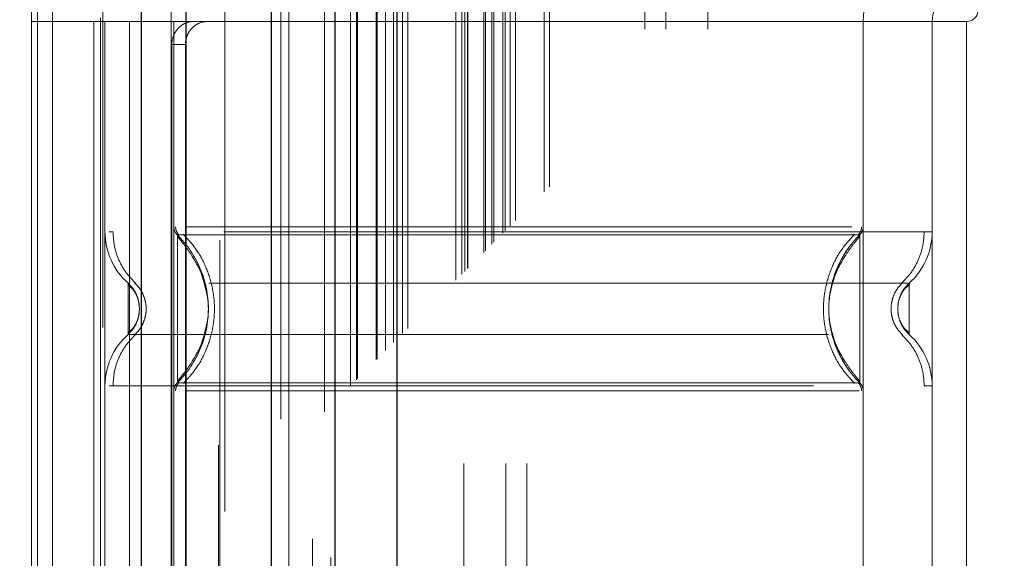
# Model space of a CAD drawing. Header units: inches. Extents: x 0.2 to 10.8, y 0.2 to 8.2.
# Tile 63 of 123: x 2.8511 to 2.9917, y 4.1047 to 4.1815. Entities that reach past the tile are written whole.
import ezdxf

# ---------------------------------------------------------------- set-up
doc = ezdxf.new("R2010")
doc.units = ezdxf.units.IN
doc.header["$MEASUREMENT"] = 0
doc.linetypes.add('HIDDEN', pattern=[0.07500000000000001, 0.05, -0.025])
doc.layers.add('DIMENSIONS', color=140, linetype='Continuous')
doc.styles.add('SLDTEXTSTYLE0', font='TXT', dxfattribs={"width": 0.7})
doc.dimstyles.new('SLDDIMSTYLE0', dxfattribs={"dimtxt": 0.0849609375, "dimasz": 0.13, "dimexe": 0, "dimexo": 0.0625, "dimgap": 0.021240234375, "dimtad": 0, "dimtih": 1, "dimtoh": 1, "dimlfac": 12, "dimrnd": 1e-09, "dimzin": 12, "dimdsep": 46, "dimtxsty": 'SLDTEXTSTYLE0', "dimsah": 1, "dimcen": 0.09, "dimadec": 0, "dimazin": 3, "dimtfac": 1, "dimtofl": 0, "dimtmove": 0, "dimatfit": 3, "dimfxl": 0, "dimfrac": 2, "dimtolj": 1, "dimtzin": 12, "dimarcsym": 0})

# ---------------------------------------------------------------- blocks, each defined once
blk = doc.blocks.new('_D')
at = {"layer": 'DIMENSIONS'}
for p, q in [((3.084471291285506, 5.110801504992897), (2.397717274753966, 5.110801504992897)), ((2.522717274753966, 5.110801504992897), (2.522717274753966, 4.323254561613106)), ((2.361143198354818, 4.169203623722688), (2.332613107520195, 4.169203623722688)), ((2.332613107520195, 4.169203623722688), (2.332613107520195, 4.034172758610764)), ((2.684291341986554, 4.169203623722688), (2.712821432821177, 4.169203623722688)), ((2.712821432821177, 4.169203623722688), (2.712821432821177, 4.034172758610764)), ((2.332613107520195, 4.034172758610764), (2.361143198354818, 4.034172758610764)), ((2.712821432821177, 4.034172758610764), (2.684291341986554, 4.034172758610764)), ((2.522717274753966, 3.120523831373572), (2.522717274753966, 4.015152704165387)), ((3.084471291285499, 3.120523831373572), (2.397717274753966, 3.120523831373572))]:
    blk.add_line(p, q, dxfattribs=at)
for points in [[(2.522717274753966, 5.110801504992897), (2.502717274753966, 4.980801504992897), (2.542717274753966, 4.980801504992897)], [(2.522717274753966, 3.120523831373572), (2.542717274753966, 3.250523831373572), (2.502717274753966, 3.250523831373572)]]:
    blk.add_solid(points, dxfattribs=at)
at = {"layer": 'DIMENSIONS', "char_height": 0.08333333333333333, "attachment_point": 1, "style": 'SLDTEXTSTYLE0'}
for s, insert in [('23.88', (2.361143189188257, 4.295645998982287)), ('606.6', (2.361143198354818, 4.141595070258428))]:
    blk.add_mtext(s, dxfattribs=dict(at, insert=insert))

msp = doc.modelspace()

# ---------------------------------------------------------------- linework, layer by layer
at = {"color": 7, "linetype": 'HIDDEN', "lineweight": 18}
for p, q in [((2.855755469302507, 2.897754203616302), (2.855755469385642, 5.638935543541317)), ((2.852755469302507, 2.897754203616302), (2.852755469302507, 5.342901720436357)), ((2.853634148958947, 2.897754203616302), (2.853634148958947, 5.342403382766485)), ((2.855755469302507, 2.897754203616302), (2.85575546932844, 5.341405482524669)), ((2.8727101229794, 2.897754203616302), (2.872710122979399, 5.333429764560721)), ((2.874831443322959, 2.897754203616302), (2.874831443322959, 5.333170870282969)), ((2.879453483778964, 5.320848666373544), (2.879453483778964, 2.910473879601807)), ((2.880377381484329, 2.911388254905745), (2.880377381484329, 5.319937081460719)), ((2.892880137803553, 5.307466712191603), (2.892880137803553, 2.923858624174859)), ((2.888380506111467, 2.924550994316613), (2.888380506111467, 5.306774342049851)), ((2.889513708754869, 2.92465789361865), (2.889513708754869, 5.306667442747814)), ((2.894582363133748, 2.925593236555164), (2.894582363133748, 5.305732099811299)), ((2.895487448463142, 5.30482645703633), (2.895487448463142, 2.926496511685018)), ((2.898332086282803, 2.929342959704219), (2.898332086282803, 5.301982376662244)), ((2.89914605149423, 2.930156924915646), (2.89914605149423, 5.301168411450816)), ((2.899295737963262, 2.930306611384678), (2.899295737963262, 5.301018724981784)), ((2.899702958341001, 5.30062068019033), (2.899702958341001, 2.930716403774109)), ((2.901964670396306, 5.298382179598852), (2.901964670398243, 2.932943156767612)), ((2.901995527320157, 2.933004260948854), (2.901995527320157, 5.298322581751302)), ((2.902129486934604, 2.93314036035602), (2.902129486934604, 5.298184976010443)), ((2.903323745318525, 2.934337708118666), (2.903323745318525, 5.296986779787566)), ((2.904448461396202, 2.935459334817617), (2.904448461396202, 5.295866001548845)), ((2.9049190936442, 5.295437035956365), (2.904919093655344, 2.935888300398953)), ((2.905750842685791, 2.936761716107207), (2.905750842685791, 5.294563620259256)), ((2.906481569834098, 2.937492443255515), (2.906481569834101, 5.293832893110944)), ((2.913365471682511, 2.944376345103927), (2.913365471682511, 5.286948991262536)), ((2.914198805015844, 2.94520967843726), (2.914198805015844, 5.286115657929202)), ((2.914615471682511, 5.285698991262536), (2.914615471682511, 2.945626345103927)), ((2.914615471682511, 2.945626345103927), (2.914615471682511, 5.285698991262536)), ((2.915032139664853, 2.946043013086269), (2.915032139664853, 5.285282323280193)), ((2.915079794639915, 2.946073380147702), (2.915079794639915, 5.285239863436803)), ((2.917323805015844, 2.948334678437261), (2.917323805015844, 5.282990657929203)), ((2.917323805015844, 2.948334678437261), (2.917323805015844, 5.282990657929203)), ((2.917564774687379, 2.948575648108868), (2.917564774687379, 5.282749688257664)), ((2.918493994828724, 2.949504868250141), (2.918493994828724, 5.281820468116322)), ((2.918782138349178, 2.949793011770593), (2.918782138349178, 5.281532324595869)), ((2.920404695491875, 2.951396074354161), (2.920404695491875, 5.279927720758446)), ((2.921111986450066, 2.952122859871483), (2.921111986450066, 5.27920247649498)), ((2.921885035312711, 2.952895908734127), (2.921885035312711, 5.278429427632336)), ((2.925975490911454, 2.956986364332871), (2.925975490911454, 5.274338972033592)), ((2.926703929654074, 2.957717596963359), (2.926703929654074, 5.273628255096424)), ((2.94033880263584, 2.980170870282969), (2.94033880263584, 5.251087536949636)), ((2.94033880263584, 2.980170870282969), (2.94033880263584, 5.251087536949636)), ((2.94333880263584, 2.980170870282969), (2.94333880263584, 5.251087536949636)), ((2.94933880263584, 2.980170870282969), (2.94933880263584, 5.251087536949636)), ((2.914471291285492, 3.018204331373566), (2.914471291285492, 5.213120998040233)), ((2.920471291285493, 3.018204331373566), (2.920471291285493, 5.213120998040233)), ((2.923471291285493, 3.018204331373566), (2.923471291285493, 5.213120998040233)), ((2.923471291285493, 3.018204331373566), (2.923471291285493, 5.213120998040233)), ((2.862926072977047, 4.237608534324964), (2.862926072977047, 3.991545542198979)), ((2.879330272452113, 3.991545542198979), (2.879330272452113, 4.237608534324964)), ((2.889500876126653, 4.181296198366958), (2.852755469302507, 4.181296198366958)), ((2.861663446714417, 4.181296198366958), (2.861663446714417, 4.050062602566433)), ((2.862597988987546, 4.18178832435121), (2.862597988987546, 4.181296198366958)), ((2.862597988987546, 4.181296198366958), (2.862597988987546, 4.050062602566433)), ((2.863254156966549, 4.181296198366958), (2.863254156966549, 4.050062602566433)), ((2.863254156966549, 4.181296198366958), (2.863254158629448, 4.151289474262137)), ((2.866733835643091, 4.181296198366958), (2.866733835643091, 4.050062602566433)), ((2.873096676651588, 4.181296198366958), (2.873096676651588, 4.050062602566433)), ((2.873096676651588, 4.181296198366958), (2.873096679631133, 4.152000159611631)), ((2.879658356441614, 4.050062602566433), (2.879658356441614, 4.181296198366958)), ((2.971521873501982, 4.181296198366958), (2.889500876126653, 4.181296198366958)), ((2.889500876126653, 4.050062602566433), (2.889500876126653, 4.181296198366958)), ((2.971521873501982, 4.181296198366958), (2.971521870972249, 4.152000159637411)), ((2.986285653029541, 4.181296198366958), (2.971521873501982, 4.181296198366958)), ((2.971521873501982, 4.181296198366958), (2.971521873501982, 4.050062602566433)), ((2.981364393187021, 4.181296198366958), (2.981364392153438, 4.151289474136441)), ((2.981364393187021, 4.181296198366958), (2.981364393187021, 4.050062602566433)), ((2.986285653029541, 4.181296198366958), (2.986285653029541, 4.050062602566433)), ((2.986285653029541, 4.181296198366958), (2.986285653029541, 4.050062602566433)), ((2.872803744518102, 4.178015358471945), (2.87280374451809, 4.053343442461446)), ((2.874737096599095, 4.178015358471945), (2.872803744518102, 4.178015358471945)), ((2.874737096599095, 4.178015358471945), (2.874737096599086, 4.053343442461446)), ((2.874430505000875, 4.149579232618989), (2.873587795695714, 4.150829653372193)), ((2.874059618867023, 4.150830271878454), (2.873588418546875, 4.150830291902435)), ((2.970558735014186, 4.150829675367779), (2.970137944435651, 4.150829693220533)), ((2.971030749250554, 4.150829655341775), (2.970558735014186, 4.150829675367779)), ((2.971030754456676, 4.150407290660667), (2.971030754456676, 4.150829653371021)), ((2.868173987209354, 4.140285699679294), (2.868085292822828, 4.141102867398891)), ((2.868175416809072, 4.140285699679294), (2.868087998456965, 4.141089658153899)), ((2.976530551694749, 4.141089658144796), (2.976443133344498, 4.140285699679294)), ((2.868085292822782, 4.139468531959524), (2.86817398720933, 4.140285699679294)), ((2.8680879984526, 4.139481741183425), (2.868175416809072, 4.140285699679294)), ((2.976443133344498, 4.140285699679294), (2.976530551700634, 4.139481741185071)), ((2.8735877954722, 4.12974174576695), (2.874430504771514, 4.130992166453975)), ((2.873588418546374, 4.129741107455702), (2.874059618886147, 4.129741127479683)), ((2.970137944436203, 4.129741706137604), (2.97055873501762, 4.129741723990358)), ((2.97055873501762, 4.129741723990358), (2.971030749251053, 4.129741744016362)), ((2.971030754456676, 4.129741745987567), (2.971030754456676, 4.130164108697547))]:
    msp.add_line(p, q, dxfattribs=at)
at = {"color": 7, "linetype": 'Continuous', "lineweight": 25}
for p, q in [((2.86846748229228, 2.897754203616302), (2.868467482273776, 5.333429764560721)), ((2.874831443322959, 2.897754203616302), (2.874831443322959, 5.333170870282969)), ((2.886971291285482, 5.307466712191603), (2.886971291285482, 2.923858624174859)), ((2.896055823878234, 5.298382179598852), (2.896055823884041, 2.932943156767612)), ((2.904919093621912, 5.295437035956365), (2.904919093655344, 2.935888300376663))]:
    msp.add_line(p, q, dxfattribs=at)
at = {"color": 7, "linetype": 'HIDDEN', "lineweight": 18, "flags": 128}
msp.add_lwpolyline([(2.914411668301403, 5.285887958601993), (2.914412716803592, 4.090630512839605), (2.914411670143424, 2.945444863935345)], dxfattribs=at)
at = {"color": 7, "linetype": 'HIDDEN', "lineweight": 18}
for centre, radius, start, end in [((2.986285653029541, 4.181296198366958), 0.01476377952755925, 90, 180), ((2.986285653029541, 4.181296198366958), 0.004921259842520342, 90, 180), ((2.986285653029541, 4.182936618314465), 0.001640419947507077, 270.0000000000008, 0), ((2.874737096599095, 4.152000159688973), 0.001640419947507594, 180.0000000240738, 225.5237275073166), ((2.969881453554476, 4.152000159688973), 0.001640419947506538, 314.476272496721, 359.9999999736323), ((2.873096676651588, 4.151289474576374), 0.009842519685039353, 180.0000000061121, 228.2366022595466), ((2.971521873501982, 4.151289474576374), 0.009842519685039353, 311.7633977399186, 0), ((2.873096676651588, 4.129281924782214), 0.009842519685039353, 131.7633977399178, 180), ((2.971521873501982, 4.129281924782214), 0.009842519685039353, 0, 48.23660226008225), ((2.874737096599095, 4.128571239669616), 0.001640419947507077, 134.4762724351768, 180), ((2.969881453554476, 4.128571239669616), 0.001640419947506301, 2.748536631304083e-08, 45.52372749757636)]:
    msp.add_arc(centre, radius, start, end, dxfattribs=at)
for points, knots in [([(2.92008205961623, 2.951101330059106), (2.920079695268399, 2.956053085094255), (2.920074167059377, 2.967631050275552), (2.92007717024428, 2.985946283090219), (2.920078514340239, 3.005835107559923), (2.920077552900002, 3.034534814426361), (2.920077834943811, 3.071954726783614), (2.920077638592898, 3.158064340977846), (2.920077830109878, 3.327333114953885), (2.920077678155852, 3.657209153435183), (2.920077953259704, 4.160525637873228), (2.92007705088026, 4.679570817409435), (2.920078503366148, 5.029711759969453), (2.920077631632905, 5.15833076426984), (2.920077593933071, 5.17971500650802), (2.920078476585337, 5.201200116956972), (2.920077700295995, 5.222827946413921), (2.920074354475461, 5.243734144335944), (2.920080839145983, 5.262422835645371), (2.920089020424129, 5.27427885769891), (2.920101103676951, 5.279766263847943), (2.92010208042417, 5.280209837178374)], [0, 0, 0, 0, 0.006378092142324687, 0.01491296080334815, 0.02359086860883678, 0.03199582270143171, 0.05187951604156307, 0.0717894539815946, 0.1429090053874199, 0.269905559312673, 0.4966851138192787, 0.7912040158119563, 0.9384598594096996, 0.9476829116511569, 0.9568712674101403, 0.9660037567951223, 0.9753567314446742, 0.9847289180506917, 0.9929319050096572, 0.9994286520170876, 1, 1, 1, 1]), ([(2.875891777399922, 4.181296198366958), (2.875526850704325, 4.181296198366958), (2.875147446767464, 4.181220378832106), (2.874412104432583, 4.180905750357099), (2.87406019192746, 4.180666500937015), (2.873466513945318, 4.180061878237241), (2.873221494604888, 4.179692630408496), (2.872891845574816, 4.178892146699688), (2.872803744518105, 4.178455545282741), (2.872803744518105, 4.178015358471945)], [0, 0, 0, 0, 0.25, 0.25, 0.5, 0.5, 0.75, 0.75, 1, 1, 1, 1]), ([(2.874737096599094, 4.178015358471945), (2.874737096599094, 4.178450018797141), (2.874821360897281, 4.178876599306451), (2.875145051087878, 4.179672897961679), (2.87538431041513, 4.180037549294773), (2.875973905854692, 4.180642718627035), (2.876328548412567, 4.18088640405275), (2.877084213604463, 4.181211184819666), (2.877491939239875, 4.181296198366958), (2.877896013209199, 4.181296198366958)], [0, 0, 0, 0, 0.25, 0.25, 0.5, 0.5, 0.75, 0.75, 1, 1, 1, 1]), ([(2.873334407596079, 4.152007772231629), (2.873339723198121, 4.151898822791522), (2.873350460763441, 4.151678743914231), (2.873453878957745, 4.15136225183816), (2.873606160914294, 4.151066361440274), (2.873754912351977, 4.150904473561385), (2.873828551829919, 4.150824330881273)], [0, 0, 0, 0, 0.2475219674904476, 0.4999966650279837, 0.7524730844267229, 1, 1, 1, 1]), ([(2.969897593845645, 4.152000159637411), (2.969273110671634, 4.152000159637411), (2.967824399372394, 4.152000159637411), (2.963454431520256, 4.152000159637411), (2.957342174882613, 4.152000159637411), (2.949823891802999, 4.152000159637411), (2.941264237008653, 4.152000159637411), (2.931971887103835, 4.152000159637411), (2.922309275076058, 4.152000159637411), (2.912646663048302, 4.152000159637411), (2.903354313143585, 4.152000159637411), (2.894794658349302, 4.152000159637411), (2.88727637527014, 4.152000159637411), (2.881164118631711, 4.152000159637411), (2.876794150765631, 4.152000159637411), (2.875345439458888, 4.152000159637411), (2.874720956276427, 4.152000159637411)], [0, 0, 0, 0, 0.05605922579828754, 0.1300493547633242, 0.2040394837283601, 0.2780296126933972, 0.3520197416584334, 0.4260098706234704, 0.4999999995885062, 0.573990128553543, 0.6479802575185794, 0.7219703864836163, 0.7959605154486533, 0.8699506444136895, 0.9439407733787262, 1, 1, 1, 1]), ([(2.970789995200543, 4.150824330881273), (2.970863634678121, 4.150904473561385), (2.971012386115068, 4.151066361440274), (2.97116466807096, 4.151362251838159), (2.971268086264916, 4.151678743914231), (2.971278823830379, 4.151898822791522), (2.971284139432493, 4.152007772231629)], [0, 0, 0, 0, 0.2475269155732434, 0.5000033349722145, 0.7524780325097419, 1, 1, 1, 1]), ([(2.864396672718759, 4.151289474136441), (2.864394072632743, 4.151289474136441), (2.863837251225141, 4.151289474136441), (2.863832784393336, 4.151289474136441), (2.863828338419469, 4.151289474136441)], [0, 0, 0, 0, 0.004669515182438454, 1, 1, 1, 1]), ([(2.864394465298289, 4.151289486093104), (2.864435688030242, 4.150602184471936), (2.864519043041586, 4.14921241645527), (2.865187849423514, 4.147217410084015), (2.866210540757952, 4.145385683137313), (2.867176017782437, 4.144402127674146), (2.867653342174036, 4.14391586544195)], [0, 0, 0, 0, 0.2473384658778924, 0.5001342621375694, 0.7528702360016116, 1, 1, 1, 1]), ([(2.980221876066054, 4.151289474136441), (2.979254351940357, 4.151289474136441), (2.977317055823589, 4.151289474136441), (2.971701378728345, 4.151289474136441), (2.964343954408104, 4.151289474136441), (2.955328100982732, 4.151289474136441), (2.945054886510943, 4.151289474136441), (2.933904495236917, 4.151289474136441), (2.922309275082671, 4.151289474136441), (2.91071405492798, 4.151289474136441), (2.899563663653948, 4.151289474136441), (2.88929044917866, 4.151289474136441), (2.880274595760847, 4.151289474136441), (2.872917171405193, 4.151289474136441), (2.867301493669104, 4.151289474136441), (2.865364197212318, 4.151289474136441), (2.864396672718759, 4.151289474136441)], [0, 0, 0, 0, 0.07128660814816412, 0.1427388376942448, 0.2141910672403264, 0.2856432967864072, 0.357095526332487, 0.4285477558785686, 0.4999999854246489, 0.57145221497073, 0.6429044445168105, 0.7143566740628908, 0.7858089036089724, 0.857261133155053, 0.9287133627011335, 1, 1, 1, 1]), ([(2.873587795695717, 4.150829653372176), (2.873587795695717, 4.150857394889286), (2.873587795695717, 4.149107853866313), (2.873587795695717, 4.144425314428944), (2.873587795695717, 4.140285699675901), (2.873587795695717, 4.136146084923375), (2.873587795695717, 4.131463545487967), (2.873587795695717, 4.129714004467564), (2.873587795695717, 4.129741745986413)], [6.283185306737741, 6.283185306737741, 6.283185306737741, 6.283185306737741, 7.068583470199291, 7.46128255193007, 7.85398163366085, 8.24668071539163, 8.6393797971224, 9.42477796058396, 9.42477796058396, 9.42477796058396, 9.42477796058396]), ([(2.877941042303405, 4.141761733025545), (2.877711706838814, 4.142967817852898), (2.877325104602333, 4.14500097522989), (2.875947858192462, 4.147440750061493), (2.874735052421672, 4.14926016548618), (2.873987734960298, 4.150149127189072), (2.873587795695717, 4.15062486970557)], [0, 0, 0, 0, 0.3903267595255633, 0.6579932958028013, 0.8169694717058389, 1, 1, 1, 1]), ([(2.874550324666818, 4.150830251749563), (2.874541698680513, 4.150830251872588), (2.874071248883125, 4.150830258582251), (2.874065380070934, 4.150830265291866), (2.874059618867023, 4.150830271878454)], [0, 0, 0, 0, 0.01833561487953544, 1, 1, 1, 1]), ([(2.874442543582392, 4.150927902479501), (2.875104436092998, 4.150200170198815), (2.876427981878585, 4.148744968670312), (2.877802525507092, 4.146095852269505), (2.878679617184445, 4.143254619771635), (2.878981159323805, 4.140285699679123), (2.87867961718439, 4.137316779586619), (2.877802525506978, 4.134475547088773), (2.876427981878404, 4.131826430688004), (2.87510443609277, 4.130371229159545), (2.87444254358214, 4.129643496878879)], [0, 0, 0, 0, 0.1250857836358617, 0.25012635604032, 0.3751554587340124, 0.5000000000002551, 0.6248445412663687, 0.7498736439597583, 0.8749142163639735, 1, 1, 1, 1]), ([(2.970137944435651, 4.150829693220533), (2.970123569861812, 4.150829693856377), (2.969809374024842, 4.150829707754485), (2.967480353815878, 4.150829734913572), (2.963114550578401, 4.150829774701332), (2.956973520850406, 4.150829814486), (2.949550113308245, 4.150829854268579), (2.941074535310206, 4.150829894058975), (2.93187465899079, 4.150829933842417), (2.922309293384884, 4.150829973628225), (2.912744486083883, 4.150830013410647), (2.903543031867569, 4.150830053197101), (2.895072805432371, 4.150830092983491), (2.88762915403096, 4.150830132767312), (2.881561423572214, 4.15083017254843), (2.876936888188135, 4.150830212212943), (2.875343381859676, 4.150830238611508), (2.874550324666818, 4.150830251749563)], [0, 0, 0, 0, 0.00341515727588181, 0.07464765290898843, 0.1458789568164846, 0.2171136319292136, 0.2883477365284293, 0.3595735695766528, 0.4308040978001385, 0.5020360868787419, 0.5732696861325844, 0.6444982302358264, 0.7157263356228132, 0.7869599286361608, 0.8581963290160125, 0.9294270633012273, 1, 1, 1, 1]), ([(2.970281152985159, 4.129643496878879), (2.969617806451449, 4.130371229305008), (2.968291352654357, 4.131826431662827), (2.96691379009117, 4.134475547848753), (2.966034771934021, 4.137316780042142), (2.965732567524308, 4.140285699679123), (2.966034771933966, 4.143254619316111), (2.966913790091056, 4.146095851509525), (2.968291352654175, 4.148744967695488), (2.969617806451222, 4.150200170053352), (2.970281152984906, 4.150927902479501)], [0, 0, 0, 0, 0.1250856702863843, 0.2501262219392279, 0.3751553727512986, 0.4999999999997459, 0.6248446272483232, 0.7498737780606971, 0.8749143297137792, 0.9999999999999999, 0.9999999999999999, 0.9999999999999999, 0.9999999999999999]), ([(2.971030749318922, 4.129741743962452), (2.968215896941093, 4.132473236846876), (2.96499642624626, 4.14028570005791), (2.968215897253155, 4.148098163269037), (2.971030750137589, 4.150829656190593)], [0.02713175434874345, 0.02713175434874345, 0.02713175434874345, 0.02713175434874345, 0.499999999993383, 0.9728682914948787, 0.9728682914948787, 0.9728682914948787, 0.9728682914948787]), ([(2.971030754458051, 4.150624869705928), (2.970630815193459, 4.150149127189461), (2.96988349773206, 4.149260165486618), (2.968670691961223, 4.147440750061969), (2.967293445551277, 4.145000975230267), (2.966906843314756, 4.142967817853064), (2.966677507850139, 4.141761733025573)], [0, 0, 0, 0, 0.183030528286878, 0.3420067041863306, 0.6096732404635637, 1, 1, 1, 1]), ([(2.971030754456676, 4.130164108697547), (2.971030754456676, 4.130256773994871), (2.971030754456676, 4.130545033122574), (2.971030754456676, 4.13268975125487), (2.971030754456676, 4.136132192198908), (2.971030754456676, 4.140285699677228), (2.971030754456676, 4.144439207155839), (2.971030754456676, 4.147881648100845), (2.971030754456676, 4.150026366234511), (2.971030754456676, 4.150314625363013), (2.971030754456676, 4.150407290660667)], [0, 0, 0, 0, 0.0681917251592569, 0.2121278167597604, 0.356063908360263, 0.4999999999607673, 0.6439360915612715, 0.7878721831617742, 0.9318082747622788, 1, 1, 1, 1]), ([(2.976965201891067, 4.14391586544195), (2.977442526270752, 4.144402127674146), (2.978408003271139, 4.145385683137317), (2.979430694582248, 4.147217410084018), (2.980099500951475, 4.14921241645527), (2.980182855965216, 4.150602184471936), (2.980224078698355, 4.151289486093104)], [0, 0, 0, 0, 0.2471297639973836, 0.499865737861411, 0.7526615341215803, 1, 1, 1, 1]), ([(2.981364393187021, 4.151289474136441), (2.981356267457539, 4.151289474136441), (2.98134812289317, 4.151289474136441), (2.980224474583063, 4.151289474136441), (2.980221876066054, 4.151289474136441)], [0, 0, 0, 0, 0.9976874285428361, 1, 1, 1, 1]), ([(2.876965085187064, 4.135152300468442), (2.877489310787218, 4.136863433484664), (2.878537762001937, 4.140285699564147), (2.877489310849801, 4.143707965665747), (2.876965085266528, 4.145419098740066)], [0, 0, 0, 0, 0.4999999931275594, 1, 1, 1, 1]), ([(2.978078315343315, 4.143947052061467), (2.978087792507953, 4.143947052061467), (2.974809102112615, 4.143947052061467), (2.96213215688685, 4.143947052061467), (2.944469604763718, 4.143947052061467), (2.922309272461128, 4.143947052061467), (2.900148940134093, 4.143947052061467), (2.882486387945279, 4.143947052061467), (2.869809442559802, 4.143947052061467), (2.866530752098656, 4.143947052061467), (2.866540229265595, 4.143947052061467)], [4.712414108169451, 4.712414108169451, 4.712414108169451, 4.712414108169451, 5.15721612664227, 5.4883921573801, 5.8858033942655, 6.2832146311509, 6.68062586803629, 7.07803710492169, 7.40921313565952, 7.854015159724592, 7.854015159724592, 7.854015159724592, 7.854015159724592]), ([(2.867631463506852, 4.142480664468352), (2.867507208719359, 4.142721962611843), (2.867225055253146, 4.143269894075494), (2.86678606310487, 4.143704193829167), (2.866540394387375, 4.143947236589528)], [0, 0, 0, 0, 0.4403801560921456, 1, 1, 1, 1]), ([(2.866541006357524, 4.143947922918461), (2.866541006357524, 4.143947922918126), (2.866541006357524, 4.143852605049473), (2.866541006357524, 4.143485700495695), (2.866541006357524, 4.143214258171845), (2.866541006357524, 4.142536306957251), (2.866541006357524, 4.14213006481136), (2.866541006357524, 4.141244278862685), (2.866541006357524, 4.140765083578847), (2.866541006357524, 4.139806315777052), (2.866541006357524, 4.139327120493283), (2.866541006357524, 4.138441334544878), (2.866541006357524, 4.138035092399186), (2.866541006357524, 4.13735714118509), (2.866541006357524, 4.137085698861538), (2.866541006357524, 4.136718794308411), (2.866541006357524, 4.136623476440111), (2.866541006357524, 4.136623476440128)], [0, 0, 0, 0, 0.125, 0.125, 0.25, 0.25, 0.375, 0.375, 0.5, 0.5, 0.625, 0.625, 0.75, 0.75, 0.875, 0.875, 1, 1, 1, 1]), ([(2.867853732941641, 4.141949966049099), (2.867819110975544, 4.142063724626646), (2.867684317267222, 4.14250662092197), (2.867257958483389, 4.143208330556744), (2.866779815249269, 4.14370157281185), (2.866541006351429, 4.143947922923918)], [0, 0, 0, 0, 0.1474872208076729, 0.5742120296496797, 1, 1, 1, 1]), ([(2.868147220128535, 4.140800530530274), (2.868098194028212, 4.141098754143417), (2.867999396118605, 4.141699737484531), (2.867648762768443, 4.142505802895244), (2.86717341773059, 4.143199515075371), (2.866753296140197, 4.143506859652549), (2.866541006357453, 4.14366216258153)], [0, 0, 0, 0, 0.2435770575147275, 0.4908590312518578, 0.7427282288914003, 1, 1, 1, 1]), ([(2.867489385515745, 4.14397995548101), (2.867731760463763, 4.14373408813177), (2.868217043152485, 4.14324181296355), (2.868726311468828, 4.142323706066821), (2.869054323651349, 4.141330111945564), (2.869168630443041, 4.140285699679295), (2.869054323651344, 4.139241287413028), (2.868726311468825, 4.13824769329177), (2.868217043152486, 4.137329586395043), (2.867731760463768, 4.136837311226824), (2.867489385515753, 4.136591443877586)], [0, 0, 0, 0, 0.124832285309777, 0.2499389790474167, 0.3751056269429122, 0.5000000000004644, 0.6248943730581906, 0.7500610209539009, 0.8751677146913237, 1, 1, 1, 1]), ([(2.977129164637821, 4.136591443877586), (2.976886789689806, 4.136837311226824), (2.976401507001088, 4.137329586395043), (2.97589223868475, 4.13824769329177), (2.97556422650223, 4.139241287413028), (2.975449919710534, 4.140285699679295), (2.975564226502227, 4.141330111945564), (2.975892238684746, 4.142323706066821), (2.976401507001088, 4.14324181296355), (2.976886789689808, 4.14373408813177), (2.977129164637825, 4.14397995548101)], [0, 0, 0, 0, 0.1248322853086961, 0.2499389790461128, 0.3751056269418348, 0.4999999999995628, 0.6248943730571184, 0.7500610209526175, 0.8751677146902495, 1, 1, 1, 1]), ([(2.978077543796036, 4.143662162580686), (2.977865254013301, 4.143506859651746), (2.977445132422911, 4.14319951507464), (2.976969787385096, 4.142505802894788), (2.976619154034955, 4.14169973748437), (2.976520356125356, 4.14109875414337), (2.976471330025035, 4.140800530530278)], [0, 0, 0, 0, 0.2572717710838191, 0.5091409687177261, 0.7564229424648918, 1, 1, 1, 1]), ([(2.978077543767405, 4.1439479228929), (2.977838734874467, 4.14370157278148), (2.977360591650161, 4.143208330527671), (2.976934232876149, 4.14250662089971), (2.976799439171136, 4.142063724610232), (2.976764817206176, 4.14194996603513)], [0, 0, 0, 0, 0.4257879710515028, 0.8525127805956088, 1, 1, 1, 1]), ([(2.978077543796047, 4.136623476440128), (2.978077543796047, 4.13662347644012), (2.978077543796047, 4.136718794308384), (2.978077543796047, 4.137085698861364), (2.978077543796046, 4.137357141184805), (2.978077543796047, 4.138035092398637), (2.978077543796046, 4.138441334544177), (2.978077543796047, 4.139327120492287), (2.978077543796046, 4.139806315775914), (2.978077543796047, 4.140765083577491), (2.978077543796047, 4.141244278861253), (2.978077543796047, 4.142130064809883), (2.978077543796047, 4.142536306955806), (2.978077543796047, 4.143214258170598), (2.978077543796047, 4.143485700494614), (2.978077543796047, 4.143852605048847), (2.978077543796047, 4.143947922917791), (2.978077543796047, 4.143947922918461)], [0, 0, 0, 0, 0.125, 0.125, 0.25, 0.25, 0.375, 0.375, 0.5, 0.5, 0.625, 0.625, 0.75, 0.75, 0.875, 0.875, 1, 1, 1, 1]), ([(2.866541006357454, 4.136909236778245), (2.866753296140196, 4.137064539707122), (2.867173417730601, 4.137371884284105), (2.867648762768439, 4.138065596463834), (2.867999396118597, 4.138871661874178), (2.868098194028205, 4.13947264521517), (2.868147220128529, 4.139770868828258)], [0, 0, 0, 0, 0.2572717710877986, 0.509140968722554, 0.7564229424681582, 1, 1, 1, 1]), ([(2.976471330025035, 4.139770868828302), (2.976520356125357, 4.139472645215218), (2.976619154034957, 4.138871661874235), (2.976969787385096, 4.138065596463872), (2.97744513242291, 4.13737188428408), (2.977865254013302, 4.137064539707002), (2.978077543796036, 4.136909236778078)], [0, 0, 0, 0, 0.2435770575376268, 0.4908590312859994, 0.7427282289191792, 1, 1, 1, 1]), ([(2.866540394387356, 4.136624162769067), (2.866786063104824, 4.136867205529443), (2.867225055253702, 4.137301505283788), (2.867507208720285, 4.137849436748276), (2.867631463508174, 4.138090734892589)], [0, 0, 0, 0, 0.5596198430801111, 1, 1, 1, 1]), ([(2.866541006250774, 4.13662347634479), (2.866779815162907, 4.136869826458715), (2.867257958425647, 4.137363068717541), (2.867684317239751, 4.138064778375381), (2.867819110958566, 4.138507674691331), (2.867853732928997, 4.13862143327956)], [0, 0, 0, 0, 0.4257879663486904, 0.8525127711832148, 1, 1, 1, 1]), ([(2.873587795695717, 4.129946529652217), (2.873987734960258, 4.130422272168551), (2.874735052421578, 4.131311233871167), (2.875947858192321, 4.13313064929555), (2.877325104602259, 4.135570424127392), (2.877711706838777, 4.137603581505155), (2.877941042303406, 4.138809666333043)], [0, 0, 0, 0, 0.1830305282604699, 0.3420067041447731, 0.6096732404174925, 1, 1, 1, 1]), ([(2.966677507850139, 4.138809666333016), (2.966906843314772, 4.137603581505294), (2.967293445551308, 4.135570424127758), (2.968670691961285, 4.133130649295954), (2.9698834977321, 4.131311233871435), (2.970630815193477, 4.130422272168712), (2.971030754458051, 4.129946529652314)], [0, 0, 0, 0, 0.3903267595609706, 0.6579932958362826, 0.8169694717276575, 1, 1, 1, 1]), ([(2.976764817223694, 4.13862143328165), (2.976799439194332, 4.138507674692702), (2.976934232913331, 4.138064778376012), (2.977360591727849, 4.137363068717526), (2.977838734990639, 4.13686982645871), (2.978077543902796, 4.13662347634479)], [0, 0, 0, 0, 0.1474872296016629, 0.5742120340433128, 1, 1, 1, 1]), ([(2.867653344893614, 4.136655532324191), (2.867176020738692, 4.136169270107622), (2.866210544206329, 4.135185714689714), (2.8651878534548, 4.133353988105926), (2.864519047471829, 4.131358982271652), (2.86443569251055, 4.129969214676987), (2.864394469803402, 4.129281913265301)], [0, 0, 0, 0, 0.2471297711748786, 0.4998657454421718, 0.7526615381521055, 1, 1, 1, 1]), ([(2.866540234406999, 4.136624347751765), (2.866530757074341, 4.136624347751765), (2.869809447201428, 4.136624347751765), (2.882486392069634, 4.136624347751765), (2.900148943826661, 4.136624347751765), (2.922309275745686, 4.136624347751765), (2.944469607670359, 4.136624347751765), (2.962132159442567, 4.136624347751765), (2.974809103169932, 4.136624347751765), (2.978087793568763, 4.136624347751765), (2.97807831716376, 4.136624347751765)], [4.712364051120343, 4.712364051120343, 4.712364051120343, 4.712364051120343, 5.15716607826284, 5.488342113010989, 5.885753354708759, 6.28316459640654, 6.68057583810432, 7.077987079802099, 7.40916311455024, 7.853965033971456, 7.853965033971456, 7.853965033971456, 7.853965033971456]), ([(2.980224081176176, 4.129281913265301), (2.980182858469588, 4.129969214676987), (2.98009950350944, 4.131358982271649), (2.979430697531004, 4.133353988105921), (2.978408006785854, 4.13518571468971), (2.977442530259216, 4.136169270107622), (2.976965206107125, 4.136655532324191)], [0, 0, 0, 0, 0.2473384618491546, 0.5001342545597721, 0.7528702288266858, 1, 1, 1, 1]), ([(2.863828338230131, 4.129281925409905), (2.863832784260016, 4.129281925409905), (2.86383725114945, 4.129281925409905), (2.864394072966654, 4.129281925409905), (2.864396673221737, 4.129281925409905)], [0, 0, 0, 0, 0.9953301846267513, 1, 1, 1, 1]), ([(2.864396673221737, 4.129281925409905), (2.865364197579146, 4.129281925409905), (2.867301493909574, 4.129281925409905), (2.872917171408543, 4.129281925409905), (2.880274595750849, 4.129281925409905), (2.889290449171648, 4.129281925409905), (2.899563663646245, 4.129281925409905), (2.910714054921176, 4.129281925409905), (2.922309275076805, 4.129281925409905), (2.933904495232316, 4.129281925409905), (2.945054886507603, 4.129281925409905), (2.95532810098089, 4.129281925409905), (2.964343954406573, 4.129281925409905), (2.971701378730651, 4.129281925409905), (2.977317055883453, 4.129281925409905), (2.979254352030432, 4.129281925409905), (2.980221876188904, 4.129281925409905)], [0, 0, 0, 0, 0.07128662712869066, 0.1427388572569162, 0.2141910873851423, 0.2856433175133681, 0.3570955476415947, 0.4285477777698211, 0.5000000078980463, 0.5714522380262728, 0.6429044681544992, 0.7143566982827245, 0.7858089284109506, 0.8572611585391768, 0.9287133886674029, 1, 1, 1, 1]), ([(2.873828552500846, 4.129747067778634), (2.873754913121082, 4.129666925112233), (2.873606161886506, 4.129505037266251), (2.873453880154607, 4.129209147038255), (2.873350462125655, 4.128892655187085), (2.873339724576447, 4.128672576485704), (2.873334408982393, 4.12856362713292)], [0, 0, 0, 0, 0.2475269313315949, 0.5000033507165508, 0.7524780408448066, 1, 1, 1, 1]), ([(2.874059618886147, 4.129741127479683), (2.87406538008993, 4.129741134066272), (2.874071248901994, 4.129741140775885), (2.874541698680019, 4.129741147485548), (2.874550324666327, 4.129741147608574)], [0, 0, 0, 0, 0.9816643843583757, 1, 1, 1, 1]), ([(2.874550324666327, 4.129741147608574), (2.875343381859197, 4.129741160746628), (2.87693688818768, 4.129741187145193), (2.881561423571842, 4.129741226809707), (2.887629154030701, 4.129741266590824), (2.895072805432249, 4.129741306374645), (2.903543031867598, 4.129741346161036), (2.912744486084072, 4.12974138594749), (2.922309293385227, 4.129741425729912), (2.931874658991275, 4.129741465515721), (2.941074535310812, 4.129741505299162), (2.949550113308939, 4.129741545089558), (2.956973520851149, 4.129741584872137), (2.96311455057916, 4.129741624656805), (2.967480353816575, 4.129741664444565), (2.969809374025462, 4.129741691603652), (2.970123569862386, 4.12974170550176), (2.970137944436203, 4.129741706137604)], [0, 0, 0, 0, 0.07057293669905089, 0.1418036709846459, 0.2130400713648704, 0.284273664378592, 0.3555017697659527, 0.4267303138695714, 0.4979639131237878, 0.5691959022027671, 0.6404264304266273, 0.7116522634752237, 0.7828863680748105, 0.8541210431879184, 0.9253523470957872, 0.9965848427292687, 1, 1, 1, 1]), ([(2.971284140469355, 4.12856362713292), (2.971278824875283, 4.128672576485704), (2.971268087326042, 4.128892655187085), (2.97116466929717, 4.129209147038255), (2.97101238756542, 4.129505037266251), (2.970863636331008, 4.129666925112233), (2.970789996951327, 4.129747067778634)], [0, 0, 0, 0, 0.2475219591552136, 0.4999966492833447, 0.7524730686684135, 1, 1, 1, 1]), ([(2.980221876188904, 4.129281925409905), (2.980224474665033, 4.129281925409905), (2.981348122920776, 4.129281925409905), (2.981356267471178, 4.129281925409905), (2.981364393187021, 4.129281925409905)], [0, 0, 0, 0, 0.002312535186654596, 1, 1, 1, 1]), ([(2.874720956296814, 4.128571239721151), (2.875345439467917, 4.128571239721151), (2.876794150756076, 4.128571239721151), (2.881164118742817, 4.128571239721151), (2.887276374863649, 4.128571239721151), (2.894794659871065, 4.128571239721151), (2.903354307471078, 4.128571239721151), (2.91264668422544, 4.128571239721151), (2.92230919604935, 4.128571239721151), (2.931972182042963, 4.128571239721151), (2.941263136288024, 4.128571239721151), (2.949827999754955, 4.128571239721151), (2.957326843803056, 4.128571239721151), (2.963511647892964, 4.128571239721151), (2.967994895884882, 4.128571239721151), (2.970522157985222, 4.128571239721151), (2.970854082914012, 4.128571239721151), (2.970947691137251, 4.128571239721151)], [0, 0, 0, 0, 0.05354305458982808, 0.124212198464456, 0.1948813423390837, 0.2655504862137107, 0.3362196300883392, 0.4068887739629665, 0.4775579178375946, 0.5482270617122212, 0.6188962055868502, 0.6895653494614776, 0.7602344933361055, 0.8309036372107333, 0.9015727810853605, 0.9722419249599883, 1, 1, 1, 1])]:
    msp.add_open_spline(points, degree=3, knots=knots, dxfattribs=at)
for points in [[(2.878013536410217, 4.140285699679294), (2.878016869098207, 4.142244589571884), (2.87722864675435, 4.146153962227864), (2.874983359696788, 4.14945811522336), (2.873587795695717, 4.150829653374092)], [(2.971030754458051, 4.150829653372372), (2.969635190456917, 4.149458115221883), (2.96738990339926, 4.146153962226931), (2.966601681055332, 4.142244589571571), (2.96660501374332, 4.140285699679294)], [(2.873587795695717, 4.129741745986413), (2.874983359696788, 4.131113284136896), (2.87722864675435, 4.134417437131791), (2.878016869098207, 4.138326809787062), (2.878013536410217, 4.140285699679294)], [(2.96660501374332, 4.140285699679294), (2.966601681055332, 4.138326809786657), (2.96738990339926, 4.13441743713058), (2.969635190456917, 4.131113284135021), (2.971030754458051, 4.129741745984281)]]:
    msp.add_open_spline(points, degree=3, dxfattribs=at)

# ---------------------------------------------------------------- dimensions: what is measured, and where the dimension line sits
at = {"layer": 'DIMENSIONS'}
dim = msp.add_linear_dim(base=(2.522717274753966, 3.120523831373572), p1=(3.134471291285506, 5.110801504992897), p2=(3.134471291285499, 3.120523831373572), angle=90.0000000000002, dimstyle='SLDDIMSTYLE0', dxfattribs=at)
dim.commit()
dim.dimension.update_dxf_attribs({"geometry": '_D', "text_midpoint": (2.522717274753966, 4.169203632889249), "dimtype": 160})

doc.saveas('drawing.dxf')
